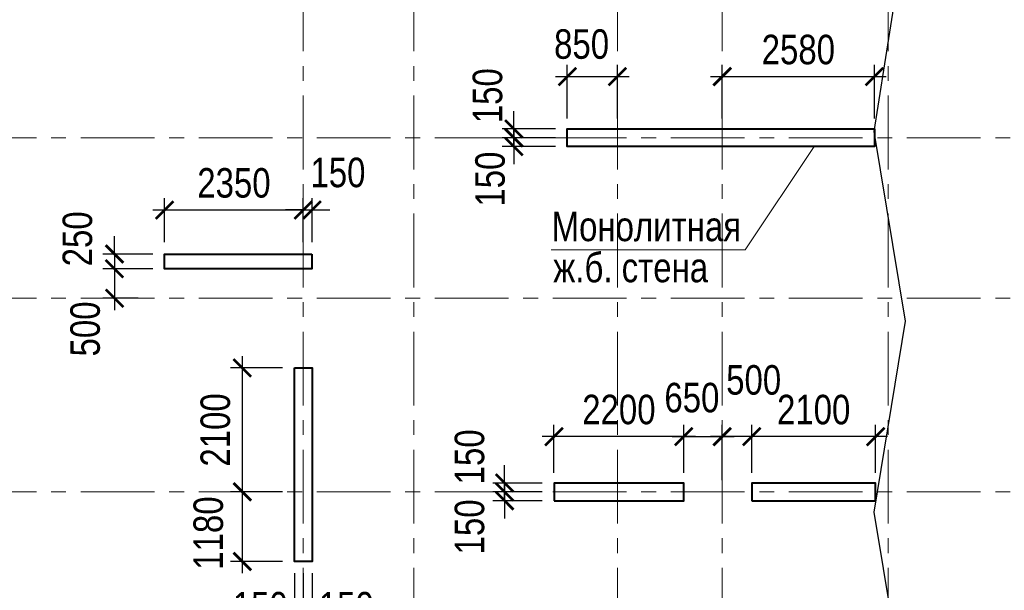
# Model space of a CAD drawing. Header units: inches. Extents: x -7218622 to -7066149, y 5758361 to 6202306.
# Tile 17 of 40: x -7149841 to -7133154, y 5867012 to 5876680. Entities that reach past the tile are written whole.
import ezdxf

# ---------------------------------------------------------------- set-up
doc = ezdxf.new("R2010")
doc.units = ezdxf.units.IN
doc.header["$LTSCALE"] = 1000
doc.header["$MEASUREMENT"] = 0
doc.linetypes.add('CENTER', pattern=[2, 1.25, -0.25, 0.25, -0.25])
for name, color, linetype, lineweight in [('СК-040-С(тены)', 12, 'Continuous', 40), ('СК-043-С-ПИЛОНЫ', 5, 'Continuous', 40), ('СК-050-П(литы перекрытия)', 3, 'Continuous', 30), ('СК-100-О(си)', 7, 'CENTER', 15), ('СК-110-О-РАЗМЕРЫ', 7, 'Continuous', 15), ('СК-400-Т(екст)', 7, 'Continuous', 20)]:
    doc.layers.add(name, color=color, linetype=linetype, lineweight=lineweight)
doc.styles.add('RUSS', font='arial.ttf', dxfattribs={"width": 0.8})
doc.dimstyles.new('100-200', dxfattribs={"dimscale": 0, "dimtxt": 500, "dimasz": 300, "dimexe": 200, "dimexo": 200, "dimgap": 200, "dimtad": 1, "dimdec": 0, "dimzin": 0, "dimdsep": 46, "dimtxsty": 'RUSS', "dimblk": 'ARCHTICK', "dimcen": 0.096, "dimdle": 200, "dimclrd": 7, "dimclre": 7, "dimclrt": 256, "dimadec": 0, "dimazin": 0, "dimtfac": 1, "dimtdec": 0, "dimtmove": 2, "dimatfit": 3, "dimldrblk": 'OBLIQUE', "dimfxl": 1, "dimtolj": 1, "dimtzin": 0, "dimarcsym": 0})

# ---------------------------------------------------------------- blocks, each defined once
blk = doc.blocks.new('_ArchTick')
at = {"color": 0, "linetype": 'ByBlock', "const_width": 0.15}
blk.add_lwpolyline([(-0.5, -0.5), (0.5, 0.5)], dxfattribs=at)
blk = doc.blocks.new('*D227')
at = {"layer": 'Defpoints', "color": 0, "transparency": 16777216}
for p in [(-7141465, 5874680), (-7140560, 5874680), (-7140560, 5874530)]:
    blk.add_point(p, dxfattribs=at)
at = {"layer": 'СК-110-О-РАЗМЕРЫ', "color": 7, "lineweight": -2, "transparency": 16777216}
for p, q in [((-7141465, 5874680), (-7141465, 5874980)), ((-7140760, 5874680), (-7141665, 5874680)), ((-7141465, 5874530), (-7141465, 5874680)), ((-7140760, 5874530), (-7141665, 5874530)), ((-7141465, 5874530), (-7141465, 5874230))]:
    blk.add_line(p, q, dxfattribs=at)
at = {"layer": 'СК-110-О-РАЗМЕРЫ', "color": 7, "lineweight": -2, "transparency": 16777216, "xscale": 300, "yscale": 300, "zscale": 300}
for p, rotation in [((-7141465, 5874680), 270), ((-7141465, 5874530), 90)]:
    blk.add_blockref('_ArchTick', p, dxfattribs=dict(at, rotation=rotation))
at = {"layer": 'СК-110-О-РАЗМЕРЫ', "transparency": 16777216, "insert": (-7141867, 5873979), "char_height": 500, "attachment_point": 5, "rotation": 90, "style": 'RUSS'}
blk.add_mtext('\\A1;150', dxfattribs=at)
blk = doc.blocks.new('_Oblique')
at = {"color": 0, "linetype": 'ByBlock', "lineweight": -2}
blk.add_line((-0.5, -0.5), (0.5, 0.5), dxfattribs=at)
blk = doc.blocks.new('*D291')
at = {"layer": 'Defpoints', "color": 0, "transparency": 16777216}
for p in [(-7137435, 5869616), (-7137435, 5868805), (-7135335, 5868805)]:
    blk.add_point(p, dxfattribs=at)
at = {"layer": 'СК-110-О-РАЗМЕРЫ', "color": 7, "lineweight": -2, "transparency": 16777216}
for p, q in [((-7137435, 5869005), (-7137435, 5869816)), ((-7135335, 5869005), (-7135335, 5869816)), ((-7135135, 5869616), (-7137635, 5869616))]:
    blk.add_line(p, q, dxfattribs=at)
at = {"layer": 'СК-110-О-РАЗМЕРЫ', "color": 7, "lineweight": -2, "transparency": 16777216, "xscale": 300, "yscale": 300, "zscale": 300, "rotation": 180}
blk.add_blockref('_ArchTick', (-7137435, 5869616), dxfattribs=at)
at = {"layer": 'СК-110-О-РАЗМЕРЫ', "color": 7, "lineweight": -2, "transparency": 16777216, "xscale": 300, "yscale": 300, "zscale": 300}
blk.add_blockref('_ArchTick', (-7135335, 5869616), dxfattribs=at)
at = {"layer": 'СК-110-О-РАЗМЕРЫ', "transparency": 16777216, "insert": (-7136385, 5870071), "char_height": 500, "attachment_point": 5, "style": 'RUSS'}
blk.add_mtext('\\A1;2100', dxfattribs=at)
blk = doc.blocks.new('*D292')
at = {"layer": 'Defpoints', "color": 0, "transparency": 16777216}
for p in [(-7137935, 5869616), (-7137935, 5868680), (-7137435, 5868805)]:
    blk.add_point(p, dxfattribs=at)
at = {"layer": 'СК-110-О-РАЗМЕРЫ', "color": 7, "lineweight": -2, "transparency": 16777216}
for p, q in [((-7137935, 5868880), (-7137935, 5869816)), ((-7137435, 5869005), (-7137435, 5869816)), ((-7137235, 5869616), (-7138135, 5869616))]:
    blk.add_line(p, q, dxfattribs=at)
at = {"layer": 'СК-110-О-РАЗМЕРЫ', "color": 7, "lineweight": -2, "transparency": 16777216, "xscale": 300, "yscale": 300, "zscale": 300, "rotation": 180}
blk.add_blockref('_ArchTick', (-7137935, 5869616), dxfattribs=at)
at = {"layer": 'СК-110-О-РАЗМЕРЫ', "color": 7, "lineweight": -2, "transparency": 16777216, "xscale": 300, "yscale": 300, "zscale": 300}
blk.add_blockref('_ArchTick', (-7137435, 5869616), dxfattribs=at)
at = {"layer": 'СК-110-О-РАЗМЕРЫ', "transparency": 16777216, "insert": (-7137402, 5870574), "char_height": 500, "attachment_point": 5, "style": 'RUSS'}
blk.add_mtext('\\A1;500', dxfattribs=at)
blk = doc.blocks.new('*D264')
at = {"layer": 'Defpoints', "color": 0, "transparency": 16777216}
for p in [(-7141623, 5868680), (-7140786, 5868830), (-7140786, 5868680)]:
    blk.add_point(p, dxfattribs=at)
at = {"layer": 'СК-110-О-РАЗМЕРЫ', "color": 7, "lineweight": -2, "transparency": 16777216}
for p, q in [((-7141623, 5868830), (-7141623, 5869130)), ((-7140986, 5868830), (-7141823, 5868830)), ((-7140986, 5868680), (-7141823, 5868680)), ((-7141623, 5868830), (-7141623, 5868680)), ((-7141623, 5868680), (-7141623, 5868380))]:
    blk.add_line(p, q, dxfattribs=at)
at = {"layer": 'СК-110-О-РАЗМЕРЫ', "color": 7, "lineweight": -2, "transparency": 16777216, "xscale": 300, "yscale": 300, "zscale": 300}
for p, rotation in [((-7141623, 5868830), 270), ((-7141623, 5868680), 90)]:
    blk.add_blockref('_ArchTick', p, dxfattribs=dict(at, rotation=rotation))
at = {"layer": 'СК-110-О-РАЗМЕРЫ', "transparency": 16777216, "insert": (-7142215, 5869273), "char_height": 500, "attachment_point": 5, "rotation": 90, "style": 'RUSS'}
blk.add_mtext('\\A1;150', dxfattribs=at)
blk = doc.blocks.new('*D265')
at = {"layer": 'Defpoints', "color": 0, "transparency": 16777216}
for p in [(-7141623, 5868680), (-7140786, 5868680), (-7140786, 5868530)]:
    blk.add_point(p, dxfattribs=at)
at = {"layer": 'СК-110-О-РАЗМЕРЫ', "color": 7, "lineweight": -2, "transparency": 16777216}
for p, q in [((-7141623, 5868680), (-7141623, 5868980)), ((-7140986, 5868680), (-7141823, 5868680)), ((-7141623, 5868530), (-7141623, 5868680)), ((-7140986, 5868530), (-7141823, 5868530)), ((-7141623, 5868530), (-7141623, 5868230))]:
    blk.add_line(p, q, dxfattribs=at)
at = {"layer": 'СК-110-О-РАЗМЕРЫ', "color": 7, "lineweight": -2, "transparency": 16777216, "xscale": 300, "yscale": 300, "zscale": 300}
for p, rotation in [((-7141623, 5868680), 270), ((-7141623, 5868530), 90)]:
    blk.add_blockref('_ArchTick', p, dxfattribs=dict(at, rotation=rotation))
at = {"layer": 'СК-110-О-РАЗМЕРЫ', "transparency": 16777216, "insert": (-7142215, 5868086), "char_height": 500, "attachment_point": 5, "rotation": 90, "style": 'RUSS'}
blk.add_mtext('\\A1;150', dxfattribs=at)
blk = doc.blocks.new('*D266')
at = {"layer": 'Defpoints', "color": 0, "transparency": 16777216}
for p in [(-7145186, 5870779), (-7146068, 5868680), (-7145186, 5868680)]:
    blk.add_point(p, dxfattribs=at)
at = {"layer": 'СК-110-О-РАЗМЕРЫ', "color": 7, "lineweight": -2, "transparency": 16777216}
for p, q in [((-7146068, 5870979), (-7146068, 5868480)), ((-7145386, 5870779), (-7146268, 5870779)), ((-7145386, 5868680), (-7146268, 5868680))]:
    blk.add_line(p, q, dxfattribs=at)
at = {"layer": 'СК-110-О-РАЗМЕРЫ', "color": 7, "lineweight": -2, "transparency": 16777216, "xscale": 300, "yscale": 300, "zscale": 300}
for p, rotation in [((-7146068, 5870779), 90), ((-7146068, 5868680), 270)]:
    blk.add_blockref('_ArchTick', p, dxfattribs=dict(at, rotation=rotation))
at = {"layer": 'СК-110-О-РАЗМЕРЫ', "transparency": 16777216, "insert": (-7146523, 5869729), "char_height": 500, "attachment_point": 5, "rotation": 90, "style": 'RUSS'}
blk.add_mtext('\\A1;2100', dxfattribs=at)
blk = doc.blocks.new('*D267')
at = {"layer": 'Defpoints', "color": 0, "transparency": 16777216}
for p in [(-7146067, 5868680), (-7145186, 5868680), (-7145186, 5867500)]:
    blk.add_point(p, dxfattribs=at)
at = {"layer": 'СК-110-О-РАЗМЕРЫ', "color": 7, "lineweight": -2, "transparency": 16777216}
for p, q in [((-7146067, 5867300), (-7146067, 5868880)), ((-7145386, 5868680), (-7146267, 5868680)), ((-7145386, 5867500), (-7146267, 5867500))]:
    blk.add_line(p, q, dxfattribs=at)
at = {"layer": 'СК-110-О-РАЗМЕРЫ', "color": 7, "lineweight": -2, "transparency": 16777216, "xscale": 300, "yscale": 300, "zscale": 300}
for p, rotation in [((-7146067, 5868680), 90), ((-7146067, 5867500), 270)]:
    blk.add_blockref('_ArchTick', p, dxfattribs=dict(at, rotation=rotation))
at = {"layer": 'СК-110-О-РАЗМЕРЫ', "transparency": 16777216, "insert": (-7146642, 5867982), "char_height": 500, "attachment_point": 5, "rotation": 90, "style": 'RUSS'}
blk.add_mtext('\\A1;1180', dxfattribs=at)
blk = doc.blocks.new('*D268')
at = {"layer": 'Defpoints', "color": 0, "transparency": 16777216}
for p in [(-7141465, 5874680), (-7140560, 5874830), (-7140560, 5874680)]:
    blk.add_point(p, dxfattribs=at)
at = {"layer": 'СК-110-О-РАЗМЕРЫ', "color": 7, "lineweight": -2, "transparency": 16777216}
for p, q in [((-7141465, 5874830), (-7141465, 5875130)), ((-7140760, 5874830), (-7141665, 5874830)), ((-7140760, 5874680), (-7141665, 5874680)), ((-7141465, 5874830), (-7141465, 5874680)), ((-7141465, 5874680), (-7141465, 5874380))]:
    blk.add_line(p, q, dxfattribs=at)
at = {"layer": 'СК-110-О-РАЗМЕРЫ', "color": 7, "lineweight": -2, "transparency": 16777216, "xscale": 300, "yscale": 300, "zscale": 300}
for p, rotation in [((-7141465, 5874830), 270), ((-7141465, 5874680), 90)]:
    blk.add_blockref('_ArchTick', p, dxfattribs=dict(at, rotation=rotation))
at = {"layer": 'СК-110-О-РАЗМЕРЫ', "transparency": 16777216, "insert": (-7141910, 5875392), "char_height": 500, "attachment_point": 5, "rotation": 90, "style": 'RUSS'}
blk.add_mtext('\\A1;150', dxfattribs=at)
blk = doc.blocks.new('*D269')
at = {"layer": 'Defpoints', "color": 0, "transparency": 16777216}
for p in [(-7139710, 5875716), (-7140560, 5874805), (-7139710, 5874805)]:
    blk.add_point(p, dxfattribs=at)
at = {"layer": 'СК-110-О-РАЗМЕРЫ', "color": 7, "lineweight": -2, "transparency": 16777216}
for p, q in [((-7140560, 5875005), (-7140560, 5875916)), ((-7139710, 5875005), (-7139710, 5875916)), ((-7140760, 5875716), (-7139510, 5875716))]:
    blk.add_line(p, q, dxfattribs=at)
at = {"layer": 'СК-110-О-РАЗМЕРЫ', "color": 7, "lineweight": -2, "transparency": 16777216, "xscale": 300, "yscale": 300, "zscale": 300, "rotation": 180}
blk.add_blockref('_ArchTick', (-7140560, 5875716), dxfattribs=at)
at = {"layer": 'СК-110-О-РАЗМЕРЫ', "color": 7, "lineweight": -2, "transparency": 16777216, "xscale": 300, "yscale": 300, "zscale": 300}
blk.add_blockref('_ArchTick', (-7139710, 5875716), dxfattribs=at)
at = {"layer": 'СК-110-О-РАЗМЕРЫ', "transparency": 16777216, "insert": (-7140318, 5876264), "char_height": 500, "attachment_point": 5, "style": 'RUSS'}
blk.add_mtext('\\A1;850', dxfattribs=at)
blk = doc.blocks.new('*D233')
at = {"layer": 'Defpoints', "color": 0, "transparency": 16777216}
for p in [(-7145035, 5873456), (-7147385, 5872710), (-7145035, 5872710)]:
    blk.add_point(p, dxfattribs=at)
at = {"layer": 'СК-110-О-РАЗМЕРЫ', "color": 7, "lineweight": -2, "transparency": 16777216}
for p, q in [((-7147385, 5872910), (-7147385, 5873656)), ((-7145035, 5872910), (-7145035, 5873656)), ((-7147585, 5873456), (-7144835, 5873456))]:
    blk.add_line(p, q, dxfattribs=at)
at = {"layer": 'СК-110-О-РАЗМЕРЫ', "color": 7, "lineweight": -2, "transparency": 16777216, "xscale": 300, "yscale": 300, "zscale": 300, "rotation": 180}
blk.add_blockref('_ArchTick', (-7147385, 5873456), dxfattribs=at)
at = {"layer": 'СК-110-О-РАЗМЕРЫ', "color": 7, "lineweight": -2, "transparency": 16777216, "xscale": 300, "yscale": 300, "zscale": 300}
blk.add_blockref('_ArchTick', (-7145035, 5873456), dxfattribs=at)
at = {"layer": 'СК-110-О-РАЗМЕРЫ', "transparency": 16777216, "insert": (-7146210, 5873912), "char_height": 500, "attachment_point": 5, "style": 'RUSS'}
blk.add_mtext('\\A1;2350', dxfattribs=at)
blk = doc.blocks.new('*D234')
at = {"layer": 'Defpoints', "color": 0, "transparency": 16777216}
for p in [(-7144885, 5873456), (-7145035, 5872710), (-7144885, 5872710)]:
    blk.add_point(p, dxfattribs=at)
at = {"layer": 'СК-110-О-РАЗМЕРЫ', "color": 7, "lineweight": -2, "transparency": 16777216}
for p, q in [((-7145035, 5872910), (-7145035, 5873656)), ((-7144885, 5872910), (-7144885, 5873656)), ((-7145035, 5873456), (-7145335, 5873456)), ((-7145035, 5873456), (-7144885, 5873456)), ((-7144885, 5873456), (-7144585, 5873456))]:
    blk.add_line(p, q, dxfattribs=at)
at = {"layer": 'СК-110-О-РАЗМЕРЫ', "color": 7, "lineweight": -2, "transparency": 16777216, "xscale": 300, "yscale": 300, "zscale": 300}
blk.add_blockref('_ArchTick', (-7145035, 5873456), dxfattribs=at)
at = {"layer": 'СК-110-О-РАЗМЕРЫ', "color": 7, "lineweight": -2, "transparency": 16777216, "xscale": 300, "yscale": 300, "zscale": 300, "rotation": 180}
blk.add_blockref('_ArchTick', (-7144885, 5873456), dxfattribs=at)
at = {"layer": 'СК-110-О-РАЗМЕРЫ', "transparency": 16777216, "insert": (-7144447, 5874088), "char_height": 500, "attachment_point": 5, "style": 'RUSS'}
blk.add_mtext('\\A1;150', dxfattribs=at)
blk = doc.blocks.new('*D260')
at = {"layer": 'Defpoints', "color": 0, "transparency": 16777216}
for p in [(-7147387, 5872710), (-7148234, 5872460), (-7147387, 5872460)]:
    blk.add_point(p, dxfattribs=at)
at = {"layer": 'СК-110-О-РАЗМЕРЫ', "color": 7, "lineweight": -2, "transparency": 16777216}
for p, q in [((-7148234, 5872710), (-7148234, 5873010)), ((-7147587, 5872710), (-7148434, 5872710)), ((-7148234, 5872710), (-7148234, 5872460)), ((-7147587, 5872460), (-7148434, 5872460)), ((-7148234, 5872460), (-7148234, 5872160))]:
    blk.add_line(p, q, dxfattribs=at)
at = {"layer": 'СК-110-О-РАЗМЕРЫ', "color": 7, "lineweight": -2, "transparency": 16777216, "xscale": 300, "yscale": 300, "zscale": 300}
for p, rotation in [((-7148234, 5872710), 270), ((-7148234, 5872460), 90)]:
    blk.add_blockref('_ArchTick', p, dxfattribs=dict(at, rotation=rotation))
at = {"layer": 'СК-110-О-РАЗМЕРЫ', "transparency": 16777216, "insert": (-7148860, 5872967), "char_height": 500, "attachment_point": 5, "rotation": 90, "style": 'RUSS'}
blk.add_mtext('\\A1;250', dxfattribs=at)
blk = doc.blocks.new('*D261')
at = {"layer": 'Defpoints', "color": 0, "transparency": 16777216}
for p in [(-7147387, 5872460), (-7148234, 5871960), (-7147630, 5871960)]:
    blk.add_point(p, dxfattribs=at)
at = {"layer": 'СК-110-О-РАЗМЕРЫ', "color": 7, "lineweight": -2, "transparency": 16777216}
for p, q in [((-7148234, 5872660), (-7148234, 5871760)), ((-7147587, 5872460), (-7148434, 5872460)), ((-7147830, 5871960), (-7148434, 5871960))]:
    blk.add_line(p, q, dxfattribs=at)
at = {"layer": 'СК-110-О-РАЗМЕРЫ', "color": 7, "lineweight": -2, "transparency": 16777216, "xscale": 300, "yscale": 300, "zscale": 300}
for p, rotation in [((-7148234, 5872460), 90), ((-7148234, 5871960), 270)]:
    blk.add_blockref('_ArchTick', p, dxfattribs=dict(at, rotation=rotation))
at = {"layer": 'СК-110-О-РАЗМЕРЫ', "transparency": 16777216, "insert": (-7148729, 5871440), "char_height": 500, "attachment_point": 5, "rotation": 90, "style": 'RUSS'}
blk.add_mtext('\\A1;500', dxfattribs=at)
blk = doc.blocks.new('*D262')
at = {"layer": 'Defpoints', "color": 0, "transparency": 16777216}
for p in [(-7140786, 5869616), (-7140786, 5868805), (-7138586, 5868805)]:
    blk.add_point(p, dxfattribs=at)
at = {"layer": 'СК-110-О-РАЗМЕРЫ', "color": 7, "lineweight": -2, "transparency": 16777216}
for p, q in [((-7140786, 5869005), (-7140786, 5869816)), ((-7138586, 5869005), (-7138586, 5869816)), ((-7138386, 5869616), (-7140986, 5869616))]:
    blk.add_line(p, q, dxfattribs=at)
at = {"layer": 'СК-110-О-РАЗМЕРЫ', "color": 7, "lineweight": -2, "transparency": 16777216, "xscale": 300, "yscale": 300, "zscale": 300, "rotation": 180}
blk.add_blockref('_ArchTick', (-7140786, 5869616), dxfattribs=at)
at = {"layer": 'СК-110-О-РАЗМЕРЫ', "color": 7, "lineweight": -2, "transparency": 16777216, "xscale": 300, "yscale": 300, "zscale": 300}
blk.add_blockref('_ArchTick', (-7138586, 5869616), dxfattribs=at)
at = {"layer": 'СК-110-О-РАЗМЕРЫ', "transparency": 16777216, "insert": (-7139686, 5870072), "char_height": 500, "attachment_point": 5, "style": 'RUSS'}
blk.add_mtext('\\A1;2200', dxfattribs=at)
blk = doc.blocks.new('*D263')
at = {"layer": 'Defpoints', "color": 0, "transparency": 16777216}
for p in [(-7137935, 5869616), (-7138586, 5868805), (-7137935, 5868680)]:
    blk.add_point(p, dxfattribs=at)
at = {"layer": 'СК-110-О-РАЗМЕРЫ', "color": 7, "lineweight": -2, "transparency": 16777216}
for p, q in [((-7138586, 5869005), (-7138586, 5869816)), ((-7137935, 5868880), (-7137935, 5869816)), ((-7138786, 5869616), (-7137735, 5869616))]:
    blk.add_line(p, q, dxfattribs=at)
at = {"layer": 'СК-110-О-РАЗМЕРЫ', "color": 7, "lineweight": -2, "transparency": 16777216, "xscale": 300, "yscale": 300, "zscale": 300, "rotation": 180}
blk.add_blockref('_ArchTick', (-7138586, 5869616), dxfattribs=at)
at = {"layer": 'СК-110-О-РАЗМЕРЫ', "color": 7, "lineweight": -2, "transparency": 16777216, "xscale": 300, "yscale": 300, "zscale": 300}
blk.add_blockref('_ArchTick', (-7137935, 5869616), dxfattribs=at)
at = {"layer": 'СК-110-О-РАЗМЕРЫ', "transparency": 16777216, "insert": (-7138449, 5870274), "char_height": 500, "attachment_point": 5, "style": 'RUSS'}
blk.add_mtext('\\A1;650', dxfattribs=at)
blk = doc.blocks.new('*D251')
at = {"layer": 'Defpoints', "color": 0, "transparency": 16777216}
for p in [(-7145186, 5867500), (-7145035, 5867500), (-7145035, 5866282)]:
    blk.add_point(p, dxfattribs=at)
at = {"layer": 'СК-110-О-РАЗМЕРЫ', "color": 7, "lineweight": -2, "transparency": 16777216}
for p, q in [((-7145186, 5867300), (-7145186, 5866082)), ((-7145035, 5867300), (-7145035, 5866082)), ((-7145186, 5866282), (-7145486, 5866282)), ((-7145186, 5866282), (-7145035, 5866282)), ((-7145035, 5866282), (-7144735, 5866282))]:
    blk.add_line(p, q, dxfattribs=at)
at = {"layer": 'СК-110-О-РАЗМЕРЫ', "color": 7, "lineweight": -2, "transparency": 16777216, "xscale": 300, "yscale": 300, "zscale": 300}
blk.add_blockref('_ArchTick', (-7145186, 5866282), dxfattribs=at)
at = {"layer": 'СК-110-О-РАЗМЕРЫ', "color": 7, "lineweight": -2, "transparency": 16777216, "xscale": 300, "yscale": 300, "zscale": 300, "rotation": 180}
blk.add_blockref('_ArchTick', (-7145035, 5866282), dxfattribs=at)
at = {"layer": 'СК-110-О-РАЗМЕРЫ', "transparency": 16777216, "insert": (-7145765, 5866731), "char_height": 500, "attachment_point": 5, "style": 'RUSS'}
blk.add_mtext('\\A1;150', dxfattribs=at)
blk = doc.blocks.new('*D252')
at = {"layer": 'Defpoints', "color": 0, "transparency": 16777216}
for p in [(-7145035, 5867500), (-7144885, 5867500), (-7145035, 5866282)]:
    blk.add_point(p, dxfattribs=at)
at = {"layer": 'СК-110-О-РАЗМЕРЫ', "color": 7, "lineweight": -2, "transparency": 16777216}
for p, q in [((-7145035, 5867300), (-7145035, 5866082)), ((-7144885, 5867300), (-7144885, 5866082)), ((-7145035, 5866282), (-7145335, 5866282)), ((-7144885, 5866282), (-7145035, 5866282)), ((-7144885, 5866282), (-7144585, 5866282))]:
    blk.add_line(p, q, dxfattribs=at)
at = {"layer": 'СК-110-О-РАЗМЕРЫ', "color": 7, "lineweight": -2, "transparency": 16777216, "xscale": 300, "yscale": 300, "zscale": 300}
blk.add_blockref('_ArchTick', (-7145035, 5866282), dxfattribs=at)
at = {"layer": 'СК-110-О-РАЗМЕРЫ', "color": 7, "lineweight": -2, "transparency": 16777216, "xscale": 300, "yscale": 300, "zscale": 300, "rotation": 180}
blk.add_blockref('_ArchTick', (-7144885, 5866282), dxfattribs=at)
at = {"layer": 'СК-110-О-РАЗМЕРЫ', "transparency": 16777216, "insert": (-7144306, 5866731), "char_height": 500, "attachment_point": 5, "style": 'RUSS'}
blk.add_mtext('\\A1;150', dxfattribs=at)
blk = doc.blocks.new('*D253')
at = {"layer": 'Defpoints', "color": 0, "transparency": 16777216}
for p in [(-7135355, 5875716), (-7137935, 5874805), (-7135355, 5874805)]:
    blk.add_point(p, dxfattribs=at)
at = {"layer": 'СК-110-О-РАЗМЕРЫ', "color": 7, "lineweight": -2, "transparency": 16777216}
for p, q in [((-7137935, 5875005), (-7137935, 5875916)), ((-7135355, 5875005), (-7135355, 5875916)), ((-7138135, 5875716), (-7135155, 5875716))]:
    blk.add_line(p, q, dxfattribs=at)
at = {"layer": 'СК-110-О-РАЗМЕРЫ', "color": 7, "lineweight": -2, "transparency": 16777216, "xscale": 300, "yscale": 300, "zscale": 300, "rotation": 180}
blk.add_blockref('_ArchTick', (-7137935, 5875716), dxfattribs=at)
at = {"layer": 'СК-110-О-РАЗМЕРЫ', "color": 7, "lineweight": -2, "transparency": 16777216, "xscale": 300, "yscale": 300, "zscale": 300}
blk.add_blockref('_ArchTick', (-7135355, 5875716), dxfattribs=at)
at = {"layer": 'СК-110-О-РАЗМЕРЫ', "transparency": 16777216, "insert": (-7136645, 5876171), "char_height": 500, "attachment_point": 5, "style": 'RUSS'}
blk.add_mtext('\\A1;2580', dxfattribs=at)

msp = doc.modelspace()

# ---------------------------------------------------------------- linework, layer by layer
at = {"layer": 'СК-040-С(тены)'}
msp.add_lwpolyline([(-7135355.3, 5874829.6), (-7135355.3, 5874529.6), (-7140560.3, 5874529.6), (-7140560.3, 5874829.6)], close=True, dxfattribs=at)
at = {"layer": 'СК-040-С(тены)', "color": 4}
msp.add_lwpolyline([(-7145185.7, 5870779.4), (-7144885.7, 5870779.4), (-7144885.7, 5867499.5), (-7145185.7, 5867499.5)], close=True, dxfattribs=at)
at = {"layer": 'СК-043-С-ПИЛОНЫ'}
for points in [[(-7144887.1, 5872709.5), (-7144887.1, 5872459.5), (-7147387.1, 5872459.5), (-7147387.1, 5872709.5)], [(-7140785.7, 5868529.5), (-7138585.7, 5868529.5), (-7138585.7, 5868829.5), (-7140785.7, 5868829.5)], [(-7137435.3, 5868529.5), (-7135335.3, 5868529.5), (-7135335.3, 5868829.5), (-7137435.3, 5868829.5)]]:
    msp.add_lwpolyline(points, close=True, dxfattribs=at)
at = {"layer": 'СК-050-П(литы перекрытия)'}
msp.add_lwpolyline([(-7152924.1, 5878748.8), (-7152394, 5875098.9), (-7152924, 5871600), (-7152393.6, 5868097.8), (-7153216.4, 5863563.4), (-7149032.1, 5864383.1), (-7146872.7, 5863853.7), (-7144588.3, 5864382.9), (-7141883.5, 5863852), (-7138713.5, 5864382, -0.0904475), (-7138713.3, 5864382), (-7134570.5, 5863563.1), (-7135357.7, 5868334.4, -0.0816375), (-7135357.7, 5868334.6), (-7134827.7, 5871570.8), (-7135357.6, 5874784), (-7134827.4, 5878160)], format="xyb", dxfattribs=at)
at = {"layer": 'СК-100-О(си)', "linetype": 'CENTER'}
for p, q in [((-7145035.4, 5911393.9), (-7145035.4, 5859887.7)), ((-7143160.4, 5911393.9), (-7143160.4, 5859887.7)), ((-7139710.3, 5911393.9), (-7139710.3, 5859887.7)), ((-7137935.3, 5911393.9), (-7137935.3, 5859887.7)), ((-7135125.3, 5911393.9), (-7135125.3, 5859887.7)), ((-7156805.8, 5874679.8), (-7129480.8, 5874679.8)), ((-7156805.8, 5871959.5), (-7129480.8, 5871959.5)), ((-7156805.8, 5868679.5), (-7129480.8, 5868679.5))]:
    msp.add_line(p, q, dxfattribs=at)
at = {"layer": 'СК-400-Т(екст)', "color": 7}
msp.add_lwpolyline([(-7140836.3, 5872781.8), (-7137546.4, 5872781.8), (-7136378.4, 5874529.6)], dxfattribs=at)

# ---------------------------------------------------------------- texts
at = {"layer": 'СК-400-Т(екст)', "color": 7, "style": 'RUSS', "width": 0.8}
for s, p in [('Монолитная', (-7140826.1, 5872927.5)), ('ж.б. стена', (-7140798.3, 5872231.1))]:
    msp.add_text(s, height=500, dxfattribs=at).set_placement(p)

# ---------------------------------------------------------------- dimensions: what is measured, and where the dimension line sits
at = {"layer": 'СК-110-О-РАЗМЕРЫ'}
for base, p1, p2, picture, middle in [((-7139710.3, 5875715.6), (-7140560.3, 5874804.6), (-7139710.3, 5874804.6), '*D269', (-7140318.3, 5876264.4)), ((-7144885.1, 5873456.3), (-7145035.4, 5872709.5), (-7144885.1, 5872709.5), '*D234', (-7144447, 5874088.1)), ((-7137935.3, 5869616), (-7137435.3, 5868804.5), (-7137935.3, 5868679.5), '*D292', (-7137401.6, 5870573.7)), ((-7137935.3, 5869616), (-7138585.7, 5868804.5), (-7137935.3, 5868679.5), '*D263', (-7138448.7, 5870274.4)), ((-7145035.4, 5866282.3), (-7145185.7, 5867499.5), (-7145035.4, 5867499.5), '*D251', (-7145764.8, 5866731))]:
    dim = msp.add_linear_dim(base=base, p1=p1, p2=p2, dimstyle='100-200', override={"dimscale": 1}, dxfattribs=at)
    dim.commit()
    dim.dimension.update_dxf_attribs({"geometry": picture, "text_midpoint": middle, "dimtype": 160})
for base, p1, p2, picture, middle in [((-7135355.3, 5875715.6), (-7137935.3, 5874804.6), (-7135355.3, 5874804.6), '*D253', (-7136645.3, 5876170.9)), ((-7145035.4, 5873456.3), (-7147385.1, 5872709.5), (-7145035.4, 5872709.5), '*D233', (-7146210.2, 5873911.7)), ((-7140785.7, 5869616.4), (-7138585.7, 5868804.5), (-7140785.7, 5868804.5), '*D262', (-7139685.7, 5870071.7)), ((-7137435.3, 5869616), (-7135335.3, 5868804.5), (-7137435.3, 5868804.5), '*D291', (-7136385.3, 5870071.3))]:
    dim = msp.add_linear_dim(base=base, p1=p1, p2=p2, dimstyle='100-200', override={"dimscale": 1}, dxfattribs=at)
    dim.commit()
    dim.dimension.update_dxf_attribs({"geometry": picture, "text_midpoint": middle})
for base, p1, p2, angle, picture, middle in [((-7141465, 5874679.8), (-7140560.3, 5874829.6), (-7140560.3, 5874679.8), 270, '*D268', (-7141910.1, 5875391.6)), ((-7141465, 5874679.8), (-7140560.3, 5874529.6), (-7140560.3, 5874679.8), 90, '*D227', (-7141867.1, 5873978.5)), ((-7148234.3, 5872459.5), (-7147387.1, 5872709.5), (-7147387.1, 5872459.5), 90, '*D260', (-7148860.2, 5872966.9)), ((-7148234.3, 5871959.5), (-7147387.1, 5872459.5), (-7147630.3, 5871959.5), 90, '*D261', (-7148729.2, 5871439.6)), ((-7141622.9, 5868679.5), (-7140785.7, 5868829.5), (-7140785.7, 5868679.5), 90, '*D264', (-7142214.6, 5869272.8)), ((-7146067.3, 5868679.5), (-7145185.7, 5867499.5), (-7145185.7, 5868679.5), 90, '*D267', (-7146642.1, 5867982.5)), ((-7141622.9, 5868679.5), (-7140785.7, 5868529.5), (-7140785.7, 5868679.5), 270, '*D265', (-7142214.6, 5868086.3)), ((-7145035.4, 5866282.3), (-7144885, 5867499.5), (-7145035.4, 5867499.5), 180, '*D252', (-7144305.9, 5866731))]:
    dim = msp.add_linear_dim(base=base, p1=p1, p2=p2, angle=angle, dimstyle='100-200', override={"dimscale": 1}, dxfattribs=at)
    dim.commit()
    dim.dimension.update_dxf_attribs({"geometry": picture, "text_midpoint": middle, "dimtype": 160})
dim = msp.add_linear_dim(base=(-7146067.7, 5868679.5), p1=(-7145185.7, 5870779.4), p2=(-7145185.7, 5868679.5), angle=90, dimstyle='100-200', override={"dimscale": 1}, dxfattribs=at)
dim.commit()
dim.dimension.update_dxf_attribs({"geometry": '*D266', "text_midpoint": (-7146522.9, 5869729.4)})

doc.saveas('drawing.dxf')
